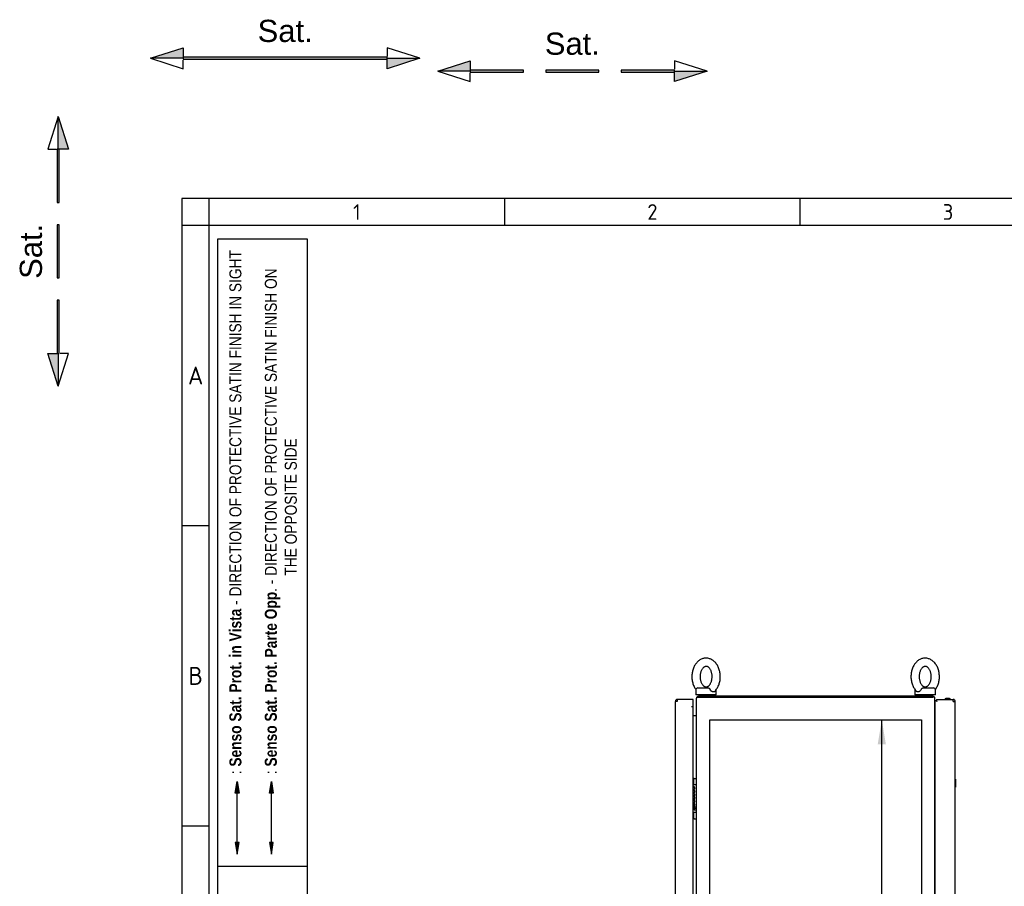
# Model space of a CAD drawing. Extents: x -12 to 412, y 11 to 308.
# Tile 3 of 8: x -12 to 99, y 210 to 308. Entities that reach past the tile are written whole.
import ezdxf
from ezdxf.lldxf.tags import DXFTag

# ---------------------------------------------------------------- set-up
doc = ezdxf.new("R2010")
doc.units = 0
doc.layers.get('0').update_dxf_attribs({"linetype": 'CONTINUOUS'})
for name, color, linetype in [('_TRANSLATION', 7, 'CONTINUOUS'), ('AE00100_03', 7, 'CONTINUOUS'), ('AE00198_03', 7, 'CONTINUOUS'), ('AE00219_03', 7, 'CONTINUOUS'), ('AE00500_10', 7, 'CONTINUOUS'), ('AE00715_01', 7, 'CONTINUOUS'), ('DEFAULT', 7, 'CONTINUOUS'), ('DV2__TRANSLATION', 7, 'CONTINUOUS'), ('F0000000_02', 7, 'CONTINUOUS'), ('F0000001_24', 7, 'CONTINUOUS'), ('F0000001_29', 7, 'CONTINUOUS'), ('F0000001_79', 7, 'CONTINUOUS'), ('F0000001_80', 7, 'CONTINUOUS'), ('F0000002_10', 7, 'CONTINUOUS')]:
    doc.layers.add(name, color=color, linetype=linetype)
doc.styles.add('SEACAD_ARIAL', font='arial.ttf')
doc.styles.add('SEACAD_ARIALI', font='ariali.ttf')
tags = doc.linetypes.add('CENTER2', pattern=[28.575, 19.05, -3.175, 3.175, -3.175]).pattern_tags.tags
tags[10:11] = [DXFTag(74, 4), DXFTag(75, 0), DXFTag(340, '0'), DXFTag(46, 0.0), DXFTag(50, 0.0), DXFTag(44, 0.0), DXFTag(45, 0.0)]
tags[8:9] = [DXFTag(74, 4), DXFTag(75, 0), DXFTag(340, '0'), DXFTag(46, 0.0), DXFTag(50, 0.0), DXFTag(44, 0.0), DXFTag(45, 0.0)]
tags[6:7] = [DXFTag(74, 4), DXFTag(75, 0), DXFTag(340, '0'), DXFTag(46, 0.0), DXFTag(50, 0.0), DXFTag(44, 0.0), DXFTag(45, 0.0)]
tags[4:5] = [DXFTag(74, 4), DXFTag(75, 0), DXFTag(340, '0'), DXFTag(46, 0.0), DXFTag(50, 0.0), DXFTag(44, 0.0), DXFTag(45, 0.0)]
tags = doc.linetypes.add('HIDDEN2', pattern=[4.7625, 3.175, -1.5875]).pattern_tags.tags
tags[6:7] = [DXFTag(74, 4), DXFTag(75, 0), DXFTag(340, '0'), DXFTag(46, 0.0), DXFTag(50, 0.0), DXFTag(44, 0.0), DXFTag(45, 0.0)]
tags[4:5] = [DXFTag(74, 4), DXFTag(75, 0), DXFTag(340, '0'), DXFTag(46, 0.0), DXFTag(50, 0.0), DXFTag(44, 0.0), DXFTag(45, 0.0)]
doc.dimstyles.new('ISO', dxfattribs={"dimtxt": 1.269231, "dimasz": 1.269231, "dimexe": 0.634615, "dimexo": 0.634615, "dimgap": 0.317308, "dimtad": 1, "dimdec": 1, "dimlfac": 13, "dimtxsty": 'SEACAD_ARIAL', "dimblk1": '_SE_FILLED', "dimblk2": '_SE_FILLED', "dimsah": 1, "dimcen": 0.634615, "dimazin": 3, "dimtfac": 0.7, "dimtdec": 3, "dimtmove": 0, "dimatfit": 3})

# ---------------------------------------------------------------- blocks, each defined once
blk = doc.blocks.new('SE1')
at = {"layer": 'AE00100_03', "color": 7, "linetype": 'CONTINUOUS'}
blk.add_line((92.76, 231.27), (92.34, 231.27), dxfattribs=at)
for centre, start, end in [((92.34, 231.17), 90, 180), ((92.76, 231.17), 0, 90)]:
    blk.add_arc(centre, 0.1, start, end, dxfattribs=at)
at = {"layer": 'AE00198_03', "color": 7, "linetype": 'CONTINUOUS'}
for p, q in [((63.88, 222.15), (63.88, 221.6)), ((63.93, 222.15), (63.88, 222.15)), ((63.88, 218.44), (63.88, 217.88)), ((63.88, 217.88), (63.93, 217.88))]:
    blk.add_line(p, q, dxfattribs=at)
for centre, start, end in [((64.29, 221.7), 132.1747, 135.145), ((64.29, 218.34), 224.855, 227.8253)]:
    blk.add_arc(centre, 0.615, start, end, dxfattribs=at)
at = {"layer": 'AE00219_03', "color": 7, "linetype": 'CONTINUOUS'}
for p, q in [((93.41, 222.21), (93.39, 222.21)), ((93.41, 222.21), (93.41, 221.29)), ((93.39, 221.29), (93.41, 221.29))]:
    blk.add_line(p, q, dxfattribs=at)
at = {"layer": 'AE00500_10', "color": 7, "linetype": 'CONTINUOUS'}
for p, q in [((91.12, 222.17), (91.09, 222.17)), ((91.09, 221.33), (91.12, 221.33)), ((91.12, 218.71), (91.09, 218.71)), ((91.09, 217.87), (91.12, 217.87))]:
    blk.add_line(p, q, dxfattribs=at)
at = {"layer": 'AE00715_01', "color": 7, "linetype": 'CONTINUOUS'}
for p, q in [((64.16, 232.25), (64.16, 231.71)), ((64.39, 232.48), (65.57, 232.48)), ((66.47, 231.71), (66.47, 232.25)), ((88.86, 232.25), (88.86, 231.71)), ((89.76, 232.48), (90.93, 232.48)), ((91.16, 231.71), (91.16, 232.25)), ((66.47, 231.71), (64.16, 231.71)), ((91.16, 231.71), (88.86, 231.71))]:
    blk.add_line(p, q, dxfattribs=at)
for centre, start, end in [((64.39, 232.25), 90, 180), ((66.24, 232.25), 0, 10.7454), ((89.09, 232.25), 169.8455, 180), ((90.93, 232.25), 0, 90)]:
    blk.add_arc(centre, 0.231, start, end, dxfattribs=at)
for points, knots in [([(65.32, 235.83), (65.27, 235.83), (65.18, 235.82), (65.03, 235.8), (64.86, 235.75), (64.69, 235.67), (64.54, 235.58), (64.39, 235.46), (64.26, 235.32), (64.13, 235.16), (64.02, 234.99), (63.93, 234.8), (63.85, 234.6), (63.79, 234.38), (63.74, 234.17), (63.72, 233.94), (63.71, 233.71), (63.72, 233.49), (63.75, 233.26), (63.8, 233.04), (63.87, 232.83), (63.96, 232.63), (64.06, 232.45), (64.13, 232.34), (64.17, 232.29)], [0, 0, 0, 0, 0.0269185, 0.0677339, 0.1085543, 0.1496194, 0.1911357, 0.2332393, 0.2759778, 0.3193079, 0.3631168, 0.4072603, 0.4516019, 0.4960338, 0.5404873, 0.5849481, 0.6294253, 0.6739425, 0.7185228, 0.7631925, 0.8079742, 0.8528733, 0.8978636, 0.9387774, 0.9387774, 0.9387774, 0.9387774]), ([(66.28, 232.08), (66.28, 232.08), (66.33, 232.13), (66.42, 232.24), (66.54, 232.4), (66.65, 232.58), (66.74, 232.77), (66.81, 232.98), (66.87, 233.19), (66.9, 233.41), (66.92, 233.64), (66.92, 233.87), (66.9, 234.09), (66.86, 234.31), (66.81, 234.53), (66.73, 234.74), (66.64, 234.93), (66.53, 235.12), (66.41, 235.29), (66.27, 235.43), (66.12, 235.56), (65.95, 235.66), (65.78, 235.74), (65.61, 235.8), (65.45, 235.82), (65.36, 235.83), (65.32, 235.83)], [0, 0, 0, 0, 0.003475, 0.046429, 0.08994, 0.133882, 0.178107, 0.222489, 0.26693, 0.311385, 0.355847, 0.400333, 0.444869, 0.489476, 0.534181, 0.579002, 0.623937, 0.668935, 0.713885, 0.758627, 0.802967, 0.846714, 0.889738, 0.932012, 0.973621, 1, 1, 1, 1]), ([(90.01, 235.83), (89.97, 235.83), (89.88, 235.82), (89.72, 235.8), (89.55, 235.75), (89.39, 235.67), (89.23, 235.58), (89.08, 235.46), (88.95, 235.32), (88.82, 235.16), (88.71, 234.99), (88.62, 234.8), (88.54, 234.6), (88.48, 234.38), (88.43, 234.17), (88.41, 233.94), (88.4, 233.71), (88.41, 233.49), (88.45, 233.26), (88.5, 233.04), (88.56, 232.83), (88.65, 232.63), (88.75, 232.44), (88.87, 232.27), (88.97, 232.15), (89.04, 232.09), (89.05, 232.08)], [0, 0, 0, 0, 0.026914, 0.067723, 0.108538, 0.149596, 0.191106, 0.233203, 0.275935, 0.319259, 0.363061, 0.407198, 0.451532, 0.495957, 0.540404, 0.584858, 0.629328, 0.673839, 0.718412, 0.763075, 0.80785, 0.852742, 0.897726, 0.942702, 0.987534, 1, 1, 1, 1]), ([(91.16, 232.29), (91.18, 232.33), (91.25, 232.42), (91.34, 232.58), (91.43, 232.77), (91.5, 232.98), (91.56, 233.19), (91.6, 233.41), (91.61, 233.64), (91.61, 233.87), (91.59, 234.09), (91.56, 234.31), (91.5, 234.53), (91.43, 234.74), (91.33, 234.93), (91.23, 235.12), (91.1, 235.29), (90.96, 235.43), (90.81, 235.56), (90.65, 235.66), (90.48, 235.74), (90.3, 235.8), (90.14, 235.82), (90.05, 235.83), (90.01, 235.83)], [0.0616514, 0.0616514, 0.0616514, 0.0616514, 0.0900761, 0.1340108, 0.1782295, 0.2226054, 0.2670398, 0.3114874, 0.3559433, 0.4004227, 0.4449521, 0.489552, 0.5342504, 0.5790652, 0.6239931, 0.6689847, 0.7139272, 0.7586629, 0.8029964, 0.8467368, 0.8897545, 0.9320222, 0.9736246, 1, 1, 1, 1]), ([(65.32, 234.9), (65.33, 234.9), (65.36, 234.9), (65.42, 234.89), (65.5, 234.86), (65.58, 234.81), (65.66, 234.73), (65.74, 234.64), (65.81, 234.53), (65.87, 234.4), (65.93, 234.26), (65.96, 234.1), (65.99, 233.94), (66, 233.78), (65.99, 233.61), (65.97, 233.45), (65.94, 233.29), (65.89, 233.14), (65.83, 233.01), (65.77, 232.9), (65.69, 232.8), (65.62, 232.72), (65.54, 232.66), (65.46, 232.62), (65.38, 232.6), (65.3, 232.59), (65.22, 232.6), (65.14, 232.64), (65.06, 232.69), (64.98, 232.75), (64.9, 232.85), (64.83, 232.96), (64.77, 233.08), (64.71, 233.22), (64.67, 233.37), (64.65, 233.53), (64.63, 233.7), (64.64, 233.87), (64.66, 234.03), (64.69, 234.19), (64.73, 234.34), (64.79, 234.47), (64.86, 234.59), (64.93, 234.69), (65.01, 234.77), (65.09, 234.83), (65.16, 234.87), (65.24, 234.9), (65.29, 234.9), (65.32, 234.9)], [0, 0, 0, 0, 0.010117, 0.034931, 0.057085, 0.077842, 0.099917, 0.12118, 0.142097, 0.162921, 0.183747, 0.204623, 0.225561, 0.246546, 0.267546, 0.288522, 0.309429, 0.330237, 0.350935, 0.371534, 0.392097, 0.412711, 0.433588, 0.455105, 0.477911, 0.503051, 0.531451, 0.553888, 0.574802, 0.597053, 0.618393, 0.639337, 0.660165, 0.680987, 0.701855, 0.722786, 0.743765, 0.764766, 0.785748, 0.806666, 0.827489, 0.8482, 0.868811, 0.889372, 0.909971, 0.930796, 0.952198, 0.974783, 1, 1, 1, 1]), ([(90.01, 234.9), (90.02, 234.9), (90.05, 234.9), (90.12, 234.89), (90.19, 234.86), (90.27, 234.81), (90.35, 234.73), (90.43, 234.64), (90.5, 234.53), (90.57, 234.4), (90.62, 234.26), (90.66, 234.1), (90.68, 233.94), (90.69, 233.78), (90.69, 233.61), (90.67, 233.45), (90.63, 233.29), (90.58, 233.14), (90.53, 233.01), (90.46, 232.9), (90.38, 232.8), (90.31, 232.72), (90.23, 232.66), (90.15, 232.62), (90.08, 232.6), (90, 232.59), (89.92, 232.6), (89.84, 232.64), (89.76, 232.69), (89.67, 232.75), (89.6, 232.85), (89.52, 232.96), (89.46, 233.08), (89.41, 233.22), (89.37, 233.37), (89.34, 233.53), (89.33, 233.7), (89.33, 233.87), (89.35, 234.03), (89.38, 234.19), (89.43, 234.34), (89.48, 234.47), (89.55, 234.59), (89.62, 234.69), (89.7, 234.77), (89.78, 234.83), (89.86, 234.87), (89.93, 234.9), (89.98, 234.9), (90.01, 234.9)], [0, 0, 0, 0, 0.010117, 0.034931, 0.057085, 0.077842, 0.099917, 0.12118, 0.142097, 0.162921, 0.183747, 0.204623, 0.225561, 0.246546, 0.267546, 0.288522, 0.309429, 0.330237, 0.350935, 0.371534, 0.392097, 0.412711, 0.433588, 0.455105, 0.477911, 0.503051, 0.531451, 0.553888, 0.574802, 0.597053, 0.618393, 0.639337, 0.660165, 0.680987, 0.701855, 0.722786, 0.743765, 0.764766, 0.785748, 0.806666, 0.827489, 0.8482, 0.868811, 0.889372, 0.909971, 0.930796, 0.952198, 0.974783, 1, 1, 1, 1]), ([(65.57, 232.48), (65.58, 232.48), (65.59, 232.48), (65.61, 232.47), (65.62, 232.47), (65.64, 232.46), (65.65, 232.45), (65.67, 232.43), (65.68, 232.42), (65.7, 232.4), (65.71, 232.39), (65.73, 232.36), (65.74, 232.35), (65.77, 232.31), (65.79, 232.28), (65.8, 232.25)], [0, 0, 0, 0, 0.125, 0.125, 0.25, 0.25, 0.375, 0.375, 0.5, 0.5, 0.625, 0.625, 0.75, 0.75, 1, 1, 1, 1]), ([(66.28, 232.08), (66.27, 232.07), (66.26, 232.06), (66.24, 232.05), (66.23, 232.04), (66.2, 232.03), (66.19, 232.03), (66.16, 232.02), (66.15, 232.02), (66.12, 232.02), (66.1, 232.02), (66.07, 232.03), (66.06, 232.03), (66.03, 232.04), (66.01, 232.05), (65.98, 232.06), (65.97, 232.07), (65.92, 232.1), (65.89, 232.13), (65.86, 232.17), (65.84, 232.18), (65.82, 232.22), (65.81, 232.23), (65.8, 232.25)], [0.2574668, 0.2574668, 0.2574668, 0.2574668, 0.3125, 0.3125, 0.375, 0.375, 0.4375, 0.4375, 0.5, 0.5, 0.5625, 0.5625, 0.625, 0.625, 0.6875, 0.6875, 0.75, 0.75, 0.875, 0.875, 0.9375, 0.9375, 1, 1, 1, 1]), ([(89.52, 232.25), (89.51, 232.22), (89.48, 232.18), (89.43, 232.13), (89.4, 232.1), (89.36, 232.07), (89.34, 232.06), (89.31, 232.05), (89.3, 232.04), (89.27, 232.03), (89.25, 232.03), (89.22, 232.02), (89.21, 232.02), (89.18, 232.02), (89.17, 232.02), (89.14, 232.03), (89.13, 232.03), (89.1, 232.04), (89.09, 232.05), (89.07, 232.06), (89.06, 232.07), (89.05, 232.08)], [0, 0, 0, 0, 0.125, 0.125, 0.25, 0.25, 0.3125, 0.3125, 0.375, 0.375, 0.4375, 0.4375, 0.5, 0.5, 0.5625, 0.5625, 0.625, 0.625, 0.6875, 0.6875, 0.7442112, 0.7442112, 0.7442112, 0.7442112]), ([(89.52, 232.25), (89.54, 232.28), (89.56, 232.31), (89.59, 232.35), (89.59, 232.36), (89.61, 232.39), (89.62, 232.4), (89.64, 232.42), (89.65, 232.43), (89.67, 232.45), (89.68, 232.46), (89.7, 232.47), (89.71, 232.47), (89.73, 232.48), (89.74, 232.48), (89.76, 232.48)], [0, 0, 0, 0, 0.25, 0.25, 0.375, 0.375, 0.5, 0.5, 0.625, 0.625, 0.75, 0.75, 0.875, 0.875, 1, 1, 1, 1])]:
    blk.add_open_spline(points, degree=3, knots=knots, dxfattribs=at)
at = {"layer": 'DV2__TRANSLATION', "color": 7, "linetype": 'CENTER2'}
for p, q in [((65.74, 111.17), (65.74, 228.87)), ((65.74, 228.87), (89.59, 228.87)), ((89.59, 228.87), (89.59, 111.17))]:
    blk.add_line(p, q, dxfattribs=at)
at = {"layer": 'F0000000_02', "color": 7, "linetype": 'CONTINUOUS'}
for p, q in [((64.74, 231.56), (64.74, 231.69)), ((65.89, 231.69), (65.89, 231.56)), ((89.43, 231.56), (89.43, 231.69)), ((90.59, 231.69), (90.59, 231.56))]:
    blk.add_line(p, q, dxfattribs=at)
for centre, start, end in [((64.76, 231.69), 90, 180), ((65.87, 231.69), 0, 90), ((89.45, 231.69), 90, 180), ((90.57, 231.69), 0, 90)]:
    blk.add_arc(centre, 0.0192, start, end, dxfattribs=at)
at = {"layer": 'F0000001_24', "color": 7, "linetype": 'CONTINUOUS'}
for p, q in [((63.93, 222.23), (63.93, 222.25)), ((63.93, 221.61), (63.93, 222.23)), ((63.97, 222.29), (64.2, 222.29)), ((63.86, 221.6), (64.2, 221.6)), ((63.93, 221.6), (63.93, 221.61)), ((63.94, 221.07), (63.94, 221.07)), ((63.94, 221.07), (63.94, 221.05)), ((63.94, 221.05), (63.94, 221.05)), ((63.88, 220.59), (63.86, 220.59)), ((63.86, 220.56), (63.88, 220.56)), ((63.88, 220.28), (63.86, 220.28)), ((63.86, 220.26), (63.88, 220.26)), ((63.88, 219.97), (63.86, 219.97)), ((63.86, 219.95), (63.88, 219.95)), ((64.04, 219.88), (63.86, 219.88)), ((63.86, 219.86), (63.9, 219.86)), ((63.97, 219.86), (64.04, 219.86)), ((64.04, 219.86), (64.04, 219.88)), ((63.88, 219.46), (63.88, 219.16)), ((63.88, 219.16), (63.88, 219.16)), ((63.88, 219.16), (63.89, 219.16)), ((63.9, 219.18), (63.9, 219.46)), ((64.09, 219.06), (64.09, 219.1)), ((64.09, 218.71), (64.09, 218.75)), ((64.2, 218.44), (63.86, 218.44)), ((63.93, 218.43), (63.93, 218.44)), ((63.93, 217.8), (63.93, 218.43)), ((63.93, 217.79), (63.93, 217.8)), ((63.97, 217.75), (64.2, 217.75))]:
    blk.add_line(p, q, dxfattribs=at)
blk.add_circle((64.04, 218.91), 0.0473, dxfattribs=at)
for centre, radius, start, end in [((63.97, 222.25), 0.0385, 90, 180), ((64.2, 222.25), 0.0385, 0, 90), ((64.2, 221.56), 0.0385, 0, 90), ((63.74, 218.89), 0.176, 313.1112, 335.4085), ((64.05, 218.92), 0.176, 131.3534, 155.4085), ((63.97, 217.79), 0.0385, 180, 270), ((64.2, 218.48), 0.0385, 270, 0), ((64.2, 217.79), 0.0385, 270, 0)]:
    blk.add_arc(centre, radius, start, end, dxfattribs=at)
for points, knots in [([(63.94, 221.05), (64.02, 221.07), (64.04, 221.15), (64.04, 221.2), (64.04, 221.28), (63.99, 221.37), (63.88, 221.37), (63.87, 221.37), (63.86, 221.37), (63.85, 221.36)], [0, 0, 0, 0, 0.2499787, 0.2499787, 0.2499787, 0.4999858, 0.4999858, 0.4999858, 0.518742, 0.518742, 0.518742, 0.518742]), ([(63.85, 221.34), (63.86, 221.34), (63.87, 221.34), (63.88, 221.34), (63.98, 221.34), (64.02, 221.27), (64.02, 221.2)], [0.6361807, 0.6361807, 0.6361807, 0.6361807, 0.6652315, 0.6652315, 0.6652315, 1, 1, 1, 1]), ([(64.04, 220.81), (64.04, 220.89), (63.99, 220.98), (63.88, 220.98), (63.87, 220.98), (63.86, 220.98), (63.85, 220.98)], [0, 0, 0, 0, 0.3333333, 0.3333333, 0.3333333, 0.3583413, 0.3583413, 0.3583413, 0.3583413]), ([(63.85, 220.95), (63.86, 220.96), (63.87, 220.96), (63.88, 220.96), (63.98, 220.96), (64.02, 220.88), (64.02, 220.81), (64.02, 220.74), (63.98, 220.67), (63.88, 220.67)], [0.4783249, 0.4783249, 0.4783249, 0.4783249, 0.5, 0.5, 0.5, 0.75, 0.75, 0.75, 1, 1, 1, 1]), ([(63.86, 220.65), (63.86, 220.65), (63.87, 220.65), (63.88, 220.65), (63.99, 220.65), (64.04, 220.73), (64.04, 220.81)], [0.4183676, 0.4183676, 0.4183676, 0.4183676, 0.5, 0.5, 0.5, 1, 1, 1, 1]), ([(63.94, 220.27), (64.02, 220.29), (64.04, 220.37), (64.04, 220.42), (64.04, 220.5), (63.99, 220.59), (63.88, 220.59)], [0, 0, 0, 0, 0.500028, 0.500028, 0.500028, 1, 1, 1, 1]), ([(63.88, 220.56), (63.98, 220.56), (64.02, 220.49), (64.02, 220.42), (64.02, 220.35), (63.98, 220.28), (63.88, 220.28)], [0, 0, 0, 0, 0.333291, 0.333291, 0.333291, 1, 1, 1, 1]), ([(63.88, 220.26), (63.98, 220.26), (64.02, 220.18), (64.02, 220.11), (64.02, 220.04), (63.98, 219.97), (63.88, 219.97)], [0, 0, 0, 0, 0.670744, 0.670744, 0.670744, 1, 1, 1, 1]), ([(63.9, 219.86), (63.98, 219.85), (64.02, 219.78), (64.02, 219.72), (64.02, 219.65), (63.98, 219.57), (63.88, 219.57)], [0, 0, 0, 0, 0.5, 0.5, 0.5, 1, 1, 1, 1]), ([(64.04, 219.32), (64.04, 219.4), (63.99, 219.49), (63.88, 219.49), (63.87, 219.49), (63.86, 219.48), (63.85, 219.48)], [0, 0, 0, 0, 0.3336663, 0.3336663, 0.3336663, 0.3587055, 0.3587055, 0.3587055, 0.3587055]), ([(63.86, 219.55), (63.86, 219.55), (63.87, 219.55), (63.88, 219.55), (63.99, 219.55), (64.04, 219.64), (64.04, 219.72)], [0.4183715, 0.4183715, 0.4183715, 0.4183715, 0.5, 0.5, 0.5, 1, 1, 1, 1]), ([(63.89, 218.82), (63.93, 218.75), (64, 218.71), (64.07, 218.71), (64.08, 218.71), (64.08, 218.71), (64.09, 218.71)], [0, 0, 0, 0, 0.5, 0.5, 0.5, 1, 1, 1, 1]), ([(63.9, 219.46), (63.98, 219.45), (64.02, 219.39), (64.02, 219.32), (64.02, 219.26), (63.98, 219.19), (63.9, 219.18)], [0, 0, 0, 0, 0.5, 0.5, 0.5, 1, 1, 1, 1]), ([(64.09, 218.75), (64.08, 218.75), (64.08, 218.75), (64.07, 218.75), (64, 218.75), (63.92, 218.8), (63.92, 218.91), (63.92, 218.95), (63.94, 218.99), (63.97, 219.02), (63.99, 219.05), (64.03, 219.06), (64.07, 219.06), (64.08, 219.06), (64.08, 219.06), (64.09, 219.06)], [0, 0, 0, 0, 0.2, 0.2, 0.2, 0.4, 0.4, 0.4, 0.6, 0.6, 0.6, 0.8, 0.8, 0.8, 1, 1, 1, 1]), ([(64.09, 219.1), (64.08, 219.1), (64.08, 219.1), (64.07, 219.1), (64.02, 219.1), (63.97, 219.08), (63.94, 219.05)], [0, 0, 0, 0, 0.5, 0.5, 0.5, 1, 1, 1, 1])]:
    blk.add_open_spline(points, degree=3, knots=knots, dxfattribs=at)
for points in [[(64.02, 221.2), (64.02, 221.15), (64, 221.09), (63.94, 221.07)], [(63.88, 220.67), (63.87, 220.67), (63.86, 220.67), (63.85, 220.67)], [(63.88, 219.95), (63.99, 219.95), (64.04, 220.03), (64.04, 220.11)], [(64.04, 220.11), (64.04, 220.17), (64.02, 220.24), (63.94, 220.27)], [(64.04, 219.72), (64.04, 219.78), (64.01, 219.83), (63.97, 219.86)], [(63.88, 219.57), (63.87, 219.57), (63.86, 219.57), (63.85, 219.57)], [(63.85, 219.46), (63.86, 219.46), (63.87, 219.46), (63.88, 219.46)], [(63.9, 218.99), (63.89, 219.01), (63.88, 219.03), (63.86, 219.04)], [(63.89, 219.16), (64, 219.16), (64.04, 219.25), (64.04, 219.32)]]:
    blk.add_open_spline(points, degree=3, dxfattribs=at)
at = {"layer": 'F0000001_29', "color": 7, "linetype": 'CONTINUOUS'}
for p, q in [((64.24, 108.7), (64.24, 231.34)), ((64.26, 231.44), (64.46, 231.44)), ((64.46, 231.44), (90.87, 231.44)), ((91.06, 231.44), (90.87, 231.44)), ((91.09, 108.7), (91.09, 231.34)), ((63.86, 229.37), (64.14, 229.37)), ((64.14, 229.37), (64.24, 229.37)), ((91.12, 229.37), (91.09, 229.37))]:
    blk.add_line(p, q, dxfattribs=at)
for centre, start, end in [((64.46, 231.34), 152.336, 180), ((90.87, 231.34), 0, 27.664)]:
    blk.add_arc(centre, 0.215, start, end, dxfattribs=at)
at = {"layer": 'F0000001_79', "color": 7, "linetype": 'CONTINUOUS'}
for p, q in [((91.12, 231.06), (91.24, 231.06)), ((91.12, 108.98), (91.12, 231.06)), ((91.24, 231.06), (91.34, 230.96)), ((91.28, 231.17), (91.28, 231.02)), ((91.28, 231.17), (93.18, 231.17)), ((91.28, 231.02), (91.34, 230.96)), ((93.18, 231.17), (93.18, 231.17)), ((93.18, 230.96), (93.39, 230.96)), ((93.39, 109.08), (93.39, 230.96))]:
    blk.add_line(p, q, dxfattribs=at)
for centre, radius, start, end in [((93.18, 230.96), 0.215, 0, 90), ((81.33, 230.98), 11.85, 359.8886, 0.9299)]:
    blk.add_arc(centre, radius, start, end, dxfattribs=at)
at = {"layer": 'F0000001_80', "color": 7, "linetype": 'CONTINUOUS'}
for p, q in [((61.86, 109.08), (61.86, 230.96)), ((62.07, 230.96), (61.86, 230.96)), ((63.86, 231.17), (62.07, 231.17)), ((62.07, 231.17), (62.07, 231.17)), ((63.86, 230.96), (63.86, 231.17)), ((63.86, 230.4), (63.86, 230.96)), ((63.68, 230.4), (63.68, 230.4)), ((63.68, 230.4), (63.86, 230.4)), ((63.68, 230.4), (63.68, 230.4)), ((63.68, 230.4), (63.86, 230.4)), ((63.86, 109.63), (63.86, 230.4))]:
    blk.add_line(p, q, dxfattribs=at)
for centre, radius, start, end in [((62.07, 230.96), 0.215, 90.0021, 179.9979), ((75.45, 230.97), 13.38, 179.1297, 180.0518)]:
    blk.add_arc(centre, radius, start, end, dxfattribs=at)
at = {"layer": 'F0000002_10', "color": 7, "linetype": 'CONTINUOUS'}
blk.add_line((90.87, 231.56), (64.46, 231.56), dxfattribs=at)
for centre, radius, start, end in [((64.46, 231.34), 0.215, 152.336, 180), ((64.46, 231.34), 0.215, 90, 152.336), ((90.87, 231.34), 0.215, 27.664, 90), ((90.87, 231.34), 0.215, 0, 27.664), ((64.14, 229.47), 0.1, 270, 0), ((91.19, 229.47), 0.1, 180, 232.0201)]:
    blk.add_arc(centre, radius, start, end, dxfattribs=at)
blk = doc.blocks.new('SAT')
at = {"linetype": 'CONTINUOUS'}
for points in [[(-15.18, -1.89), (-11.5, -1.89), (-11.5, -0.72)], [(11.5, -2), (11.5, -1.78), (-11.5, -1.78), (-11.5, -2)], [(15.18, -1.89), (11.5, -1.89), (11.5, -3.06)]]:
    blk.add_hatch(color=7, dxfattribs=at).paths.add_polyline_path(points)
at = {"color": 7, "linetype": 'CONTINUOUS'}
for p, q in [((15.18, -1.89), (11.5, -0.72)), ((11.5, -0.72), (11.5, -1.68)), ((-15.18, -1.89), (-11.5, -3.06)), ((-11.5, -3.06), (-11.5, -2.1))]:
    blk.add_line(p, q, dxfattribs=at)
for points in [[(-15.18, -1.89), (-11.5, -0.72), (-11.5, -1.89), (-15.18, -1.89)], [(11.5, -2), (11.5, -1.78), (-11.5, -1.78), (-11.5, -2), (11.5, -2)], [(15.18, -1.89), (11.5, -3.06), (11.5, -1.89), (15.18, -1.89)]]:
    blk.add_lwpolyline(points, dxfattribs=at)
at = {"insert": (0, -0.09), "char_height": 2.5, "width": 6.25, "attachment_point": 8}
blk.add_mtext('{\\fArial|b0||i0||c0|p34;\\C7;\\H2.5;\\W1.;Sat.}', dxfattribs=at)
blk = doc.blocks.new('SAT_OPP')
at = {"linetype": 'CONTINUOUS'}
for points in [[(-15.18, -1.89), (-11.5, -1.89), (-11.5, -0.72)], [(-5.5, -2), (-5.5, -1.78), (-11.5, -1.78), (-11.5, -2)], [(3, -2), (3, -1.78), (-3, -1.78), (-3, -2)], [(11.5, -2), (11.5, -1.78), (5.5, -1.78), (5.5, -2)], [(15.18, -1.89), (11.5, -1.89), (11.5, -3.06)]]:
    blk.add_hatch(color=7, dxfattribs=at).paths.add_polyline_path(points)
at = {"color": 7, "linetype": 'CONTINUOUS'}
for p, q in [((15.18, -1.89), (11.5, -0.72)), ((11.5, -0.72), (11.5, -1.68)), ((-15.18, -1.89), (-11.5, -3.06)), ((-11.5, -3.06), (-11.5, -2.1))]:
    blk.add_line(p, q, dxfattribs=at)
for points in [[(-15.18, -1.89), (-11.5, -0.72), (-11.5, -1.89), (-15.18, -1.89)], [(-5.5, -2), (-5.5, -1.78), (-11.5, -1.78), (-11.5, -2), (-5.5, -2)], [(3, -2), (3, -1.78), (-3, -1.78), (-3, -2), (3, -2)], [(11.5, -2), (11.5, -1.78), (5.5, -1.78), (5.5, -2), (11.5, -2)], [(15.18, -1.89), (11.5, -3.06), (11.5, -1.89), (15.18, -1.89)]]:
    blk.add_lwpolyline(points, dxfattribs=at)
at = {"insert": (0, -0.09), "char_height": 2.5, "width": 6.25, "attachment_point": 8}
blk.add_mtext('{\\fArial|b0||i0||c0|p34;\\C7;\\H2.5;\\W1.;Sat.}', dxfattribs=at)
blk = doc.blocks.new('DMBLK17')
at = {"layer": '_TRANSLATION', "linetype": 'CONTINUOUS'}
for points in [[(84.66, 226.12), (85.58, 226.12), (85.12, 228.87)], [(84.66, 113.92), (85.12, 111.17), (85.58, 113.92)]]:
    blk.add_hatch(color=7, dxfattribs=at).paths.add_polyline_path(points)
at = {"layer": '_TRANSLATION', "color": 7, "linetype": 'CONTINUOUS'}
blk.add_line((85.12, 111.17), (85.12, 228.87), dxfattribs=at)
at = {"layer": '_TRANSLATION', "color": 7, "linetype": 'CONTINUOUS', "style": 'SEACAD_ARIALI'}
blk.add_text('1530', height=2.75, rotation=90, dxfattribs=at).set_placement((84.43, 165.74))
blk = doc.blocks.new('_SE_FILLED')
at = {"color": 0}
blk.add_line((0, 0), (-1, 0), dxfattribs=at)
blk.add_solid([(0, 0), (-1, -0.1665), (-1, 0.1665), (0, 0)], dxfattribs=at)

msp = doc.modelspace()

# ---------------------------------------------------------------- hatches: boundary and pattern name
at = {"linetype": 'CONTINUOUS'}
for points in [[(12.2434, 220.6281), (12.6795, 220.6281), (12.4615, 221.9365)], [(16.1006, 220.6281), (16.5367, 220.6281), (16.3186, 221.9365)], [(12.2434, 215.0672), (12.4615, 213.7588), (12.6795, 215.0672)], [(16.1006, 215.0672), (16.3186, 213.7588), (16.5367, 215.0672)]]:
    msp.add_hatch(color=7, dxfattribs=at).paths.add_polyline_path(points)

# ---------------------------------------------------------------- linework, layer by layer
at = {"color": 7, "linetype": 'CONTINUOUS'}
for p, q in [((6.2345, 287.5885), (6.2345, 10.9591)), ((412.092, 287.5885), (6.2345, 287.5885)), ((42.5799, 287.5885), (42.5799, 284.5597)), ((75.8966, 287.5885), (75.8966, 284.5597)), ((9.2632, 250.7382), (6.2345, 250.7382)), ((12.4615, 215.0672), (12.4615, 220.6281)), ((9.2632, 216.9167), (6.2345, 216.9167)), ((20.3688, 212.3477), (10.2728, 212.3477))]:
    msp.add_line(p, q, dxfattribs=at)
at = {"color": 7, "linetype": 'HIDDEN2'}
msp.add_line((16.3186, 215.0672), (16.3186, 220.6281), dxfattribs=at)
at = {"color": 7, "linetype": 'CONTINUOUS'}
for points in [[(12.2434, 220.6281), (12.4615, 221.9365), (12.6795, 220.6281), (12.2434, 220.6281)], [(16.1006, 220.6281), (16.3186, 221.9365), (16.5367, 220.6281), (16.1006, 220.6281)], [(12.2434, 215.0672), (12.4615, 213.7588), (12.6795, 215.0672), (12.2434, 215.0672)], [(16.1006, 215.0672), (16.3186, 213.7588), (16.5367, 215.0672), (16.1006, 215.0672)]]:
    msp.add_lwpolyline(points, dxfattribs=at)
at = {"layer": 'DEFAULT', "color": 7, "linetype": 'CONTINUOUS'}
for p, q in [((9.2632, 287.5885), (9.2632, 10.9591)), ((412.092, 284.5597), (6.2345, 284.5597)), ((10.2728, 28.5002), (10.2728, 283.0453)), ((10.2728, 283.0453), (20.3688, 283.0453)), ((20.3688, 283.0453), (20.3688, 28.5002))]:
    msp.add_line(p, q, dxfattribs=at)

# ---------------------------------------------------------------- block references
at = {"layer": '_TRANSLATION', "color": 7}
for name, p in [('SAT', (17.8767, 305.2794)), ('SAT_OPP', (50.243, 303.84))]:
    msp.add_blockref(name, p, dxfattribs=at)
at = {"layer": '_TRANSLATION', "color": 7, "rotation": 90}
msp.add_blockref('SAT_OPP', (-9.5903, 281.6484), dxfattribs=at)
at = {"layer": '_TRANSLATION'}
msp.add_blockref('SE1', (0, 0), dxfattribs=at)

# ---------------------------------------------------------------- texts
for s, insert, char_height, width, attachment_point in [('{\\fSolid Edge ANSI|b0||i0||c0|p34;\\C7;\\H1.766793;\\W1.;1}', (25.9517, 286.074), 1.766793, 1.987652, 5), ('{\\fSolid Edge ANSI|b0||i0||c0|p34;\\C7;\\H1.766793;\\W1.;2}', (59.2684, 285.1957), 1.766793, 1.987652, 8), ('{\\fSolid Edge ANSI|b0||i0||c0|p34;\\C7;\\H1.766793;\\W1.;3}', (92.585, 285.1957), 1.766793, 1.987652, 8), ('{\\fSolid Edge ANSI|b0||i0||c0|p34;\\C7;\\H2.019192;\\W1.;A}', (7.7833, 266.6451), 2.019192, 2.271601, 8), ('{\\fSolid Edge ANSI|b0||i0||c0|p34;\\C7;\\H2.019192;\\W1.;B}', (7.7871, 232.8236), 2.019192, 2.524, 8)]:
    msp.add_mtext(s, dxfattribs=dict(insert=insert, char_height=char_height, width=width, attachment_point=attachment_point))
at = {"char_height": 1.35, "attachment_point": 7, "rotation": 90}
for s, insert, width in [('{\\fArial Narrow|b0||i0||c0|p34;\\C7;\\H1.35;\\W1.;: }{\\fArial Narrow|b1||i0||c0|p34;\\C7;\\H1.35;\\W1.;Senso Sat. Prot. in Vista }{\\fArial Narrow|b0||i0||c0|p34;\\C7;\\H1.35;\\W1.;- DIRECTION OF PROTECTIVE SATIN FINISH IN SIGHT}', (12.9592, 222.7545), 58.957329), ('{\\fArial Narrow|b0||i0||c0|p34;\\C7;\\H1.35;\\W1.;: }{\\fArial Narrow|b1||i0||c0|p34;\\C7;\\H1.35;\\W1.;Senso Sat. Prot. Parte Opp}{\\fArial Narrow|b0||i0||c0|p34;\\C7;\\H1.35;\\W1.;. - DIRECTION OF PROTECTIVE SATIN FINISH ON\\P}{\\fArial Narrow|b0||i0||c0|p34;\\C7;\\H1.35;\\W1.;                                                    THE OPPOSITE SIDE}', (19.2043, 222.7614), 61.020568)]:
    msp.add_mtext(s, dxfattribs=dict(at, insert=insert, width=width))

# ---------------------------------------------------------------- dimensions: what is measured, and where the dimension line sits
at = {"layer": '_TRANSLATION', "color": 7, "linetype": 'CONTINUOUS'}
dim = msp.add_linear_dim(base=(85.1196, 111.1729), p1=(89.586, 111.1729), p2=(89.586, 228.8652), angle=90, text='\\A1;<>', dimstyle='ISO', override={"dimtxt": 2.75, "dimasz": 2.75, "dimexe": 1.375, "dimexo": 1.375, "dimgap": 0.6875, "dimcen": 1.375}, dxfattribs=at)
dim.commit()
dim.dimension.update_dxf_attribs({"geometry": 'DMBLK17', "text_midpoint": (85.1196, 170.0191), "dimtype": 161})

doc.saveas('drawing.dxf')
